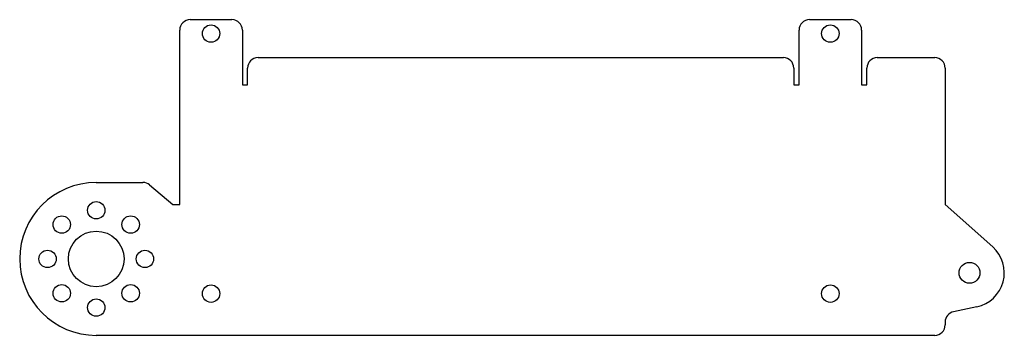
# Model space of a CAD drawing. Header units: millimetres. Extents: x -78 to 64, y -11 to 34.
import ezdxf

# ---------------------------------------------------------------- set-up
doc = ezdxf.new("R2010")
doc.units = ezdxf.units.MM

msp = doc.modelspace()

# ---------------------------------------------------------------- linework, layer by layer
at = {"color": 7, "linetype": 'Continuous', "lineweight": 25}
for p, q in [((-53.5, 34.44), (-47.5, 34.44)), ((35.5, 34.44), (41.5, 34.44)), ((-55, 7.85), (-55, 32.94)), ((-46, 32.94), (-46, 25.07)), ((34, 25.07), (34, 32.94)), ((43, 32.94), (43, 25.07)), ((-43.75, 28.97), (31.75, 28.97)), ((45.25, 28.97), (53.5, 28.97)), ((-45.25, 25.07), (-45.25, 27.47)), ((33.25, 27.47), (33.25, 25.07)), ((43.75, 25.07), (43.75, 27.47)), ((55, 27.47), (55, 7.85)), ((-46, 25.07), (-45.25, 25.07)), ((33.25, 25.07), (34, 25.07)), ((43, 25.07), (43.75, 25.07)), ((-67, 11), (-60.3, 11)), ((-59.34, 10.65), (-56, 7.85)), ((-56, 7.85), (-55, 7.85)), ((55, 7.85), (61.84, 1.72)), ((59.53, -6.89), (56.19, -7.6)), ((55, -9.07), (55, -9.5)), ((53.5, -11), (-67, -11))]:
    msp.add_line(p, q, dxfattribs=at)
for centre, radius in [((-50.5, 32.44), 1.25), ((38.5, 32.44), 1.25), ((-67, 7), 1.25), ((-71.95, 4.95), 1.25), ((-62.05, 4.95), 1.25), ((-67, 0), 4), ((-74, 0), 1.25), ((-60, 0), 1.25), ((58.5, -2), 1.5), ((-71.95, -4.95), 1.25), ((-62.05, -4.95), 1.25), ((-50.5, -5), 1.25), ((38.5, -5), 1.25), ((-67, -7), 1.25)]:
    msp.add_circle(centre, radius, dxfattribs=at)
for centre, radius, start, end in [((-53.5, 32.94), 1.5, 90, 180), ((-47.5, 32.94), 1.5, 0, 90), ((35.5, 32.94), 1.5, 90, 180), ((41.5, 32.94), 1.5, 0, 90), ((-43.75, 27.47), 1.5, 90, 180), ((31.75, 27.47), 1.5, 0, 90), ((45.25, 27.47), 1.5, 90, 180), ((53.5, 27.47), 1.5, 0, 90), ((-67, 0), 11, 90, 270), ((-60.3, 9.5), 1.5, 50, 90), ((58.5, -2), 5, 281.9317, 48.1371), ((56.5, -9.07), 1.5, 101.9317, 180), ((53.5, -9.5), 1.5, 270, 0)]:
    msp.add_arc(centre, radius, start, end, dxfattribs=at)

doc.saveas('drawing.dxf')
